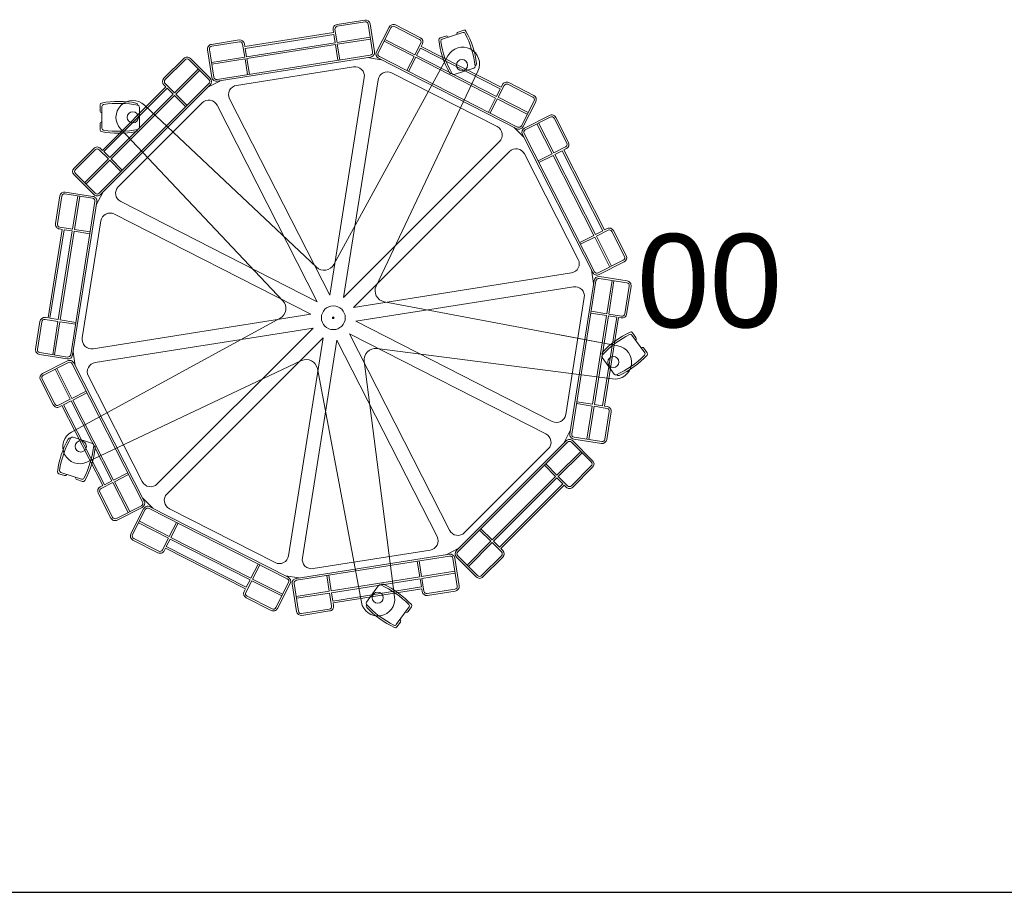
# Model space of a CAD drawing. Header units: millimetres. Extents: x -692150 to 2662533, y -92609 to 65084.
# Tile 24 of 256: x -65478 to -64425, y -52560 to -51626. Entities that reach past the tile are written whole.
import ezdxf

# ---------------------------------------------------------------- set-up
doc = ezdxf.new("R2010")
doc.units = ezdxf.units.MM
doc.layers.add('09_АР_Мебель', color=7, linetype='Continuous', lineweight=9, true_color=0x000000)
doc.layers.add('11_АР_Номер мебели', color=1, linetype='Continuous', lineweight=13, plot=False)
doc.styles.add('HVAC_AEP', font='arial.ttf')
doc.styles.get("Standard").update_dxf_attribs({"font": 'arial.ttf'})

# ---------------------------------------------------------------- blocks, each defined once
blk = doc.blocks.new('*T217')
at = {"color": 0, "linetype": 'ByBlock', "lineweight": -2, "transparency": 16777216}
for p, q in [((0, 0), (6500, 0)), ((0, 0), (0, -14269.66666666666)), ((6500, 0), (6500, -14269.66666666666)), ((0, -469.6666666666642), (6500, -469.6666666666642)), ((2500, -469.6666666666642), (2500, -14269.66666666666)), ((0, -1735.196452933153), (6500, -1735.196452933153)), ((0, -2985.196452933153), (6500, -2985.196452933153)), ((0, -4235.196452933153), (6500, -4235.196452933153)), ((0, -5485.196452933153), (6500, -5485.196452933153)), ((0, -6735.196452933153), (6500, -6735.196452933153)), ((0, -7985.196452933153), (6500, -7985.196452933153)), ((0, -9235.196452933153), (6500, -9235.196452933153)), ((0, -10335.19645293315), (6500, -10335.19645293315)), ((0, -11435.19645293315), (6500, -11435.19645293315)), ((0, -12535.19645293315), (6500, -12535.19645293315)), ((0, -14269.66666666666), (6500, -14269.66666666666))]:
    blk.add_line(p, q, dxfattribs=at)
at = {"color": 0, "lineweight": 15, "transparency": 16777216, "style": 'HVAC_AEP'}
for s, insert, char_height, width, attachment_point in [('Клиентский зал', (3250, -234.8333333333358), 300, 6497, 5), ('Стол для заполнения^Jдокументов/МГН', (2550, -1102.431559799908), 250, 3900, 4), ('Стеллаж пристенный^J2250 х 665 х 500', (2550, -2360.196452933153), 250, 3900, 4), ('Стеллаж пристенный^J2250 х 1000 х 500', (2550, -3610.196452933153), 250, 3900, 4), ('Стеллаж островной^J1550 х 1000 х 1000', (2550, -4860.196452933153), 250, 3900, 4), ('Стеллаж пристенный^Jугловой^J2250 х 1000 х 500', (2550, -6110.196452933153), 250, 3900, 4), ('Стул для мест^Jожидания (голубой)', (2550, -7360.196452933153), 250, 3900, 4), ('Рекламно^Jинформационный^Jстенд А3', (2550, -8610.196452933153), 250, 3900, 4), ('Информационный^Jстенд А4', (2550, -9785.196452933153), 250, 3900, 4), ('Стойка поворотная^Jдля ГЖП', (2550, -10885.19645293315), 250, 3900, 4), ('Стойка поворотная^Jдля открыток', (2550, -11985.19645293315), 250, 3900, 4), ('Банкомат', (2550, -13402.4315597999), 250, 3900, 4)]:
    blk.add_mtext(s, dxfattribs=dict(at, insert=insert, char_height=char_height, width=width, attachment_point=attachment_point))
blk = doc.blocks.new('Стойка поворотная для ГЖП')
at = {"layer": '09_АР_Мебель', "lineweight": 0}
for p, q in [((33.59029990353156, 318.4928104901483), (3.959649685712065, 313.7997765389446)), ((33.90316883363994, 316.5174338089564), (4.272518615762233, 311.8243998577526)), ((-0.1966196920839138, 308.0791625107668), (0.2726837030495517, 305.116097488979)), ((1.77875698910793, 308.3920314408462), (3.968839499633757, 294.5643946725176)), ((37.33553725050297, 314.0236721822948), (42.0285712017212, 284.393021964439)), ((39.31091393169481, 314.3365411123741), (44.00394788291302, 284.7058908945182)), ((59.7484323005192, 311.099556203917), (46.12871730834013, 284.3693604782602)), ((61.53044534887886, 310.1915752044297), (47.91073035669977, 283.4613794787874)), ((65.56543642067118, 311.5026232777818), (92.29563214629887, 297.8829082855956)), ((66.47341742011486, 313.2846363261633), (93.20361314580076, 299.6649213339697)), ((139.5372259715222, 307.6761067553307), (133.498126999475, 305.7138845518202)), ((-130.3659646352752, 292.5246892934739), (-100.7353144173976, 297.2177232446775)), ((-130.0530957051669, 290.549312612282), (-100.4224454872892, 295.2423465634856)), ((-94.54539699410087, 290.0983888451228), (0.2726837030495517, 305.116097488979)), ((-94.23252806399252, 288.123012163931), (0.5855526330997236, 303.1407208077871)), ((0.5855526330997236, 303.1407208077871), (1.99346281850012, 294.2515257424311)), ((3.968839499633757, 294.5643946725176), (39.525619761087, 300.1960354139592)), ((4.281708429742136, 292.5890179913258), (39.83848869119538, 298.2206587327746)), ((54.26659735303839, 295.9354708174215), (86.34283222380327, 279.5918128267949)), ((55.17457835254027, 297.7174838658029), (87.25081322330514, 281.3738258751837)), ((114.1442367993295, 299.425424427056), (120.1833357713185, 301.3876466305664)), ((116.358687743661, 298.0420187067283), (138.5588430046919, 305.25528641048)), ((-134.5222340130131, 286.804075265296), (-129.8292000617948, 257.1734250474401)), ((-132.5468573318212, 287.1169441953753), (-127.853823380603, 257.4862939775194)), ((-96.9900770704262, 292.748584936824), (-94.79999455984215, 278.9209481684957)), ((-95.01470038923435, 293.0614538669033), (-94.54539699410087, 290.0983888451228)), ((-94.23252806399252, 288.123012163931), (-92.82461787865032, 279.2338170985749)), ((-92.82461787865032, 279.2338170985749), (1.99346281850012, 294.2515257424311)), ((-92.51174894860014, 277.2584404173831), (2.306331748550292, 292.2761490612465)), ((2.306331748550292, 292.2761490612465), (4.965717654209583, 275.485447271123)), ((4.281708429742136, 292.5890179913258), (6.941094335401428, 275.7983162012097)), ((93.60668021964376, 293.8479172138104), (87.25081322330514, 281.3738258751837)), ((93.118740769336, 288.4849035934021), (89.03282627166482, 280.4658448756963)), ((93.118740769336, 288.4849035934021), (178.6553670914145, 244.9018156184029)), ((95.38869326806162, 292.9399362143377), (94.02672176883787, 290.2669166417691)), ((94.02672176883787, 290.2669166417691), (179.5633480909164, 246.6838286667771)), ((-160.0302534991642, 277.4099791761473), (-181.2434569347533, 256.1967757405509)), ((-158.61603993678, 275.9957656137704), (-179.8292433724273, 254.782562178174)), ((-154.3733992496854, 275.9957656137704), (-133.1601958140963, 254.7825621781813)), ((-152.9591856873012, 277.4099791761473), (-131.7459822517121, 256.1967757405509)), ((-130.3567748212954, 273.2893074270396), (-94.79999455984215, 278.9209481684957)), ((-130.043905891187, 271.3139307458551), (-94.487125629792, 276.9455714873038)), ((-124.4214549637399, 254.9925323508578), (39.5348095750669, 280.9606535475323)), ((-124.1085860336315, 253.017155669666), (39.84767850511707, 278.9852768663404)), ((-94.487125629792, 276.9455714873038), (-91.82773972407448, 260.1548696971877)), ((-92.51174894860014, 277.2584404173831), (-89.85236304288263, 260.4677386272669)), ((122.5963599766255, 280.2405099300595), (0.5379018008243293, 57.0014980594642)), ((36.50970327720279, 278.4565935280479), (51.32502838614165, 276.1100765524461)), ((48.31379743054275, 277.6443753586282), (196.2208804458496, 202.2819524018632)), ((49.22177843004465, 279.4263884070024), (197.1288614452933, 204.0639654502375)), ((86.34283222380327, 279.5918128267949), (78.62499372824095, 264.4447019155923)), ((88.12484527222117, 278.6838318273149), (80.40700677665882, 263.5367209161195)), ((88.12484527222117, 278.6838318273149), (173.6614715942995, 235.1007438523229)), ((89.03282627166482, 280.4658448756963), (174.5694525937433, 236.8827569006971)), ((-169.9297484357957, 240.6404265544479), (-144.4739043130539, 266.0962706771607)), ((-168.5155348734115, 239.2262129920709), (-143.0596907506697, 264.6820571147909)), ((-103.5960931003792, 248.6725269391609), (21.68170254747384, 268.5145804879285)), ((45.79900833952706, 33.9398124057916), (154.6590011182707, 263.9037782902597)), ((150.2009423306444, 266.9795448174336), (129.43794796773, 260.2332389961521)), ((151.5259187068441, 269.5129801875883), (151.8979057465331, 269.6338461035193)), ((-134.135708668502, 246.7359815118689), (-120.7706108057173, 253.5458390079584)), ((-3.796744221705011, 23.97169958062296), (33.12293060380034, 257.0733524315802)), ((11.01858088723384, 21.62518260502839), (47.93825571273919, 254.7268354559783)), ((62.35504411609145, 262.072556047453), (175.3697762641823, 204.48867385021)), ((126.8769036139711, 261.5040296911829), (126.5049165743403, 261.3831637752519)), ((-250.5399214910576, 133.1601958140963), (-133.1601958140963, 250.5399214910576)), ((-249.1257079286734, 131.7459822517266), (-131.7459822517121, 249.1257079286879)), ((-247.004387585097, 179.1221365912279), (-179.1221365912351, 247.0043875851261)), ((-245.590174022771, 177.7079230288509), (-177.7079230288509, 245.5901740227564)), ((-181.2434569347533, 249.1257079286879), (-179.1221365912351, 247.0043875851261)), ((-179.8292433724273, 250.5399214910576), (-169.9297484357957, 240.6404265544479)), ((-177.7079230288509, 245.5901740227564), (-171.34396199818, 239.2262129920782)), ((178.6553670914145, 244.9018156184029), (174.5694525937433, 236.8827569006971)), ((182.7073326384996, 248.4488672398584), (176.3514656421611, 235.9747759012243)), ((180.9253195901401, 249.3568482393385), (179.5633480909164, 246.6838286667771)), ((213.4725194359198, 236.1402003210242), (186.7423237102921, 249.7599153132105)), ((214.3805004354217, 237.9222133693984), (187.6503047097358, 251.5419283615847)), ((-239.2262129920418, 171.3439619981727), (-171.34396199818, 239.2262129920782)), ((-237.8119994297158, 169.9297484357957), (-169.9297484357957, 237.8119994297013)), ((-169.9297484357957, 237.8119994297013), (-157.9089331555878, 225.7911841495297)), ((-168.5155348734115, 239.2262129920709), (-156.4947195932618, 227.2053977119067)), ((-3.796744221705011, 23.97169958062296), (-110.9418136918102, 234.2557385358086)), ((173.6614715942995, 235.1007438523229), (165.9436330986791, 219.9536329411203)), ((175.4434846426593, 234.1927628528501), (167.725646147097, 219.0456519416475)), ((175.4434846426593, 234.1927628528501), (207.5197195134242, 217.8491048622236)), ((176.3514656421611, 235.9747759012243), (208.4277005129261, 219.6311179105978)), ((214.7835675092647, 232.1052092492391), (201.1638525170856, 205.3750135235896)), ((-249.4979920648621, 227.7849337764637), (-249.4979920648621, 221.4350493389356)), ((-247.4979920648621, 202.7637370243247), (-247.4979920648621, 226.1063616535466)), ((-229.9770438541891, 140.2880446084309), (-140.2880446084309, 229.9770438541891)), ((-209.497992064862, 227.3938034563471), (-209.497992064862, 227.7849337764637)), ((-207.497992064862, 225.3508014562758), (-207.497992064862, 203.5192972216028)), ((-18.12600805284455, 54.04542514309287), (-202.1505846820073, 227.5324357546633)), ((-17.16184208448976, 17.16184208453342), (-124.3069115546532, 227.4458810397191)), ((216.5655805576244, 231.1972282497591), (202.9458655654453, 204.4670325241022)), ((231.1972282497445, 216.5655805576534), (204.4670325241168, 202.9458655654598)), ((232.1052092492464, 214.783567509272), (205.3750135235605, 201.1638525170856)), ((236.1402003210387, 213.4725194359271), (249.7599153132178, 186.7423237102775)), ((237.9222133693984, 214.3805004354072), (251.5419283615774, 187.6503047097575)), ((-249.4979920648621, 201.0851649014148), (-249.4979920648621, 207.4350493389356)), ((-227.5910336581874, 202.0830348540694), (-54.04542557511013, 18.12600762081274)), ((-209.497992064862, 201.4762952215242), (-209.497992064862, 201.0851649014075)), ((193.2096494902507, 203.8162512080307), (203.8162512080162, 193.2096494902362)), ((217.8491048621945, 207.5197195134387), (234.192762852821, 175.4434846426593)), ((219.6311179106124, 208.4277005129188), (235.9747759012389, 176.3514656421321)), ((202.281952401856, 196.2208804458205), (277.64437535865, 48.3137974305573)), ((204.0639654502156, 197.1288614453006), (279.4263884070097, 49.22177843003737)), ((-277.4099791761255, 160.0302534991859), (-256.1967757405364, 181.2434569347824)), ((-275.9957656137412, 158.6160399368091), (-254.7825621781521, 179.8292433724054)), ((-250.5399214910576, 179.8292433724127), (-240.6404265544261, 169.9297484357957)), ((-249.1257079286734, 181.2434569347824), (-247.004387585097, 179.1221365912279)), ((11.01858088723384, 21.62518260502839), (177.9009390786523, 188.5075407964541)), ((248.4488672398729, 182.7073326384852), (235.9747759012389, 176.3514656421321)), ((249.3568482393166, 180.925319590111), (246.6838286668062, 179.5633480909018)), ((246.6838286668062, 179.5633480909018), (290.2669166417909, 94.02672176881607)), ((-266.0962706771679, 144.473904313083), (-240.6404265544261, 169.9297484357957)), ((-245.590174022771, 177.7079230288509), (-239.2262129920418, 171.3439619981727)), ((-237.8119994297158, 169.9297484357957), (-225.7911841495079, 157.9089331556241)), ((21.62518260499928, 11.01858088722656), (188.5075407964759, 177.9009390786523)), ((204.4886738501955, 175.3697762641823), (262.0725560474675, 62.35504411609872)), ((234.192762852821, 175.4434846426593), (219.0456519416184, 167.7256461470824)), ((235.1007438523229, 173.6614715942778), (219.9536329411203, 165.9436330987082)), ((235.1007438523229, 173.6614715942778), (278.6838318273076, 88.1248452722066)), ((244.9018156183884, 178.6553670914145), (236.8827569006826, 174.5694525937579)), ((236.8827569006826, 174.5694525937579), (280.4658448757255, 89.03282627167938)), ((244.9018156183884, 178.6553670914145), (288.484903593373, 93.118740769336)), ((-264.6820571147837, 143.0596907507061), (-239.2262129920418, 168.515534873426)), ((-239.2262129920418, 168.515534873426), (-227.2053977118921, 156.4947195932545)), ((-277.4099791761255, 152.9591856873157), (-256.1967757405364, 131.7459822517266)), ((-275.9957656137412, 154.3733992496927), (-254.7825621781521, 133.1601958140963)), ((-292.5246892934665, 130.3659646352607), (-297.2177232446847, 100.7353144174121)), ((-290.5493126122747, 130.0530957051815), (-295.2423465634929, 100.4224454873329)), ((-287.1169441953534, 132.5468573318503), (-257.4862939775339, 127.8538233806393)), ((-286.8040752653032, 134.5222340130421), (-257.1734250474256, 129.8292000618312)), ((-273.2893074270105, 130.3567748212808), (-278.9209481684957, 94.79999455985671)), ((-271.3139307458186, 130.0439058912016), (-276.9455714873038, 94.48712562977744)), ((-246.7359815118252, 134.1357086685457), (-253.5458390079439, 120.7706108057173)), ((-254.9925323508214, 124.4214549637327), (-280.9606535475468, -39.53480957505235)), ((-253.0171556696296, 124.1085860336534), (-278.985276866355, -39.84767850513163)), ((-17.16184208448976, 17.16184208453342), (-227.4458810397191, 124.3069115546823)), ((-23.9716995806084, 3.796744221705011), (-234.2557385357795, 110.9418136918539)), ((-293.0614538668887, 95.01470038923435), (-290.098388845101, 94.54539699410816)), ((-292.7485849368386, 96.99007707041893), (-278.9209481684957, 94.79999455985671)), ((-248.6725269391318, 103.5960931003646), (-268.5145804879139, -21.68170254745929)), ((292.9399362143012, 95.38869326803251), (290.2669166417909, 94.02672176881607)), ((-290.098388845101, 94.54539699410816), (-305.1160974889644, -0.2726837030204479)), ((-288.1230121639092, 94.23252806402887), (-303.1407208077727, -0.5855526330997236)), ((-279.2338170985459, 92.82461787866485), (-294.2515257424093, -1.99346281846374)), ((-277.258440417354, 92.51174894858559), (-292.2761490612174, -2.30633174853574)), ((-288.1230121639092, 94.23252806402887), (-279.2338170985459, 92.82461787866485)), ((-277.258440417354, 92.51174894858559), (-260.4677386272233, 89.85236304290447)), ((-276.9455714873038, 94.48712562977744), (-260.1548696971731, 91.82773972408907)), ((278.6838318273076, 88.1248452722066), (263.536720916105, 80.40700677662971)), ((279.5918128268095, 86.3428322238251), (264.4447019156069, 78.6249937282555)), ((279.5918128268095, 86.3428322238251), (295.935470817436, 54.26659735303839)), ((288.484903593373, 93.118740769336), (280.4658448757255, 89.03282627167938)), ((293.8479172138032, 93.6066802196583), (281.3738258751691, 87.25081322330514)), ((281.3738258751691, 87.25081322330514), (297.7174838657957, 55.17457835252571)), ((311.5026232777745, 65.5654364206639), (297.8829082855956, 92.29563214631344)), ((313.2846363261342, 66.47341742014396), (299.6649213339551, 93.20361314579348)), ((310.1915752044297, 61.53044534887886), (283.461379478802, 47.91073035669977)), ((311.0995562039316, 59.74843230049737), (284.3693604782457, 46.12871730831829)), ((21.62518260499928, 11.01858088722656), (254.7268354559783, 47.93825571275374)), ((278.4565935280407, 36.50970327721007), (276.1100765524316, 51.32502838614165)), ((314.3365411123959, 39.31091393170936), (284.7058908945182, 44.00394788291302)), ((23.9716995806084, -3.796744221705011), (257.0733524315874, 33.12293060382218)), ((253.0171556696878, -124.1085860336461), (278.985276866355, 39.84767850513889)), ((254.9925323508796, -124.4214549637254), (280.9606535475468, 39.53480957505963)), ((314.0236721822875, 37.33553725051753), (284.3930219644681, 42.0285712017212)), ((292.5890179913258, 4.281708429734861), (298.2206587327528, 39.83848869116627)), ((294.5643946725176, 3.968839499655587), (300.1960354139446, 39.52561976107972)), ((316.5174338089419, 33.90316883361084), (311.8243998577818, 4.272518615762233)), ((318.4928104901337, 33.59029990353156), (313.7997765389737, 3.959649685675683)), ((248.67252693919, -103.5960931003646), (268.5145804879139, 21.68170254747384)), ((304.4089208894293, -29.99698745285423), (54.37786607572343, 17.10285608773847)), ((-308.0791625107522, 0.1966196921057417), (-305.1160974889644, -0.2726837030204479)), ((-23.9716995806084, 3.796744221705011), (-257.0733524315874, -33.12293060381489)), ((292.2761490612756, 2.306331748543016), (275.4854472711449, 4.965717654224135)), ((292.5890179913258, 4.281708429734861), (275.7983162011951, 6.941094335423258)), ((277.2584404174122, -92.51174894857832), (292.2761490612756, 2.306331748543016)), ((279.233817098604, -92.82461787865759), (294.2515257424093, 1.993462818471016)), ((288.1230121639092, -94.2325280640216), (303.1407208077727, 0.5855526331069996)), ((290.098388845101, -94.54539699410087), (305.1160974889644, 0.2726837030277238)), ((303.1407208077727, 0.5855526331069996), (294.2515257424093, 1.993462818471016)), ((308.3920314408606, 1.778756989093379), (294.5643946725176, 3.968839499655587)), ((308.0791625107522, -0.1966196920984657), (305.1160974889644, 0.2726837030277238)), ((-318.4928104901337, -33.59029990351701), (-313.7997765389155, -3.959649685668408)), ((-316.5174338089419, -33.90316883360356), (-311.8243998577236, -4.272518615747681)), ((-308.3920314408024, -1.778756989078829), (-294.5643946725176, -3.968839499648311)), ((-303.1407208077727, -0.5855526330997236), (-294.2515257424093, -1.99346281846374)), ((-294.5643946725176, -3.968839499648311), (-300.1960354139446, -39.52561976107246)), ((-292.5890179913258, -4.281708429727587), (-298.2206587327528, -39.838488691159)), ((-292.5890179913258, -4.281708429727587), (-275.7983162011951, -6.941094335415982)), ((-292.2761490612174, -2.30633174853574), (-275.4854472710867, -4.965717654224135)), ((-57.00482527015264, -0.5397198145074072), (-280.0324855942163, -122.3906266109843)), ((23.9716995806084, -3.796744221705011), (234.2557385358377, -110.9418136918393)), ((-21.62518260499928, -11.01858088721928), (-254.7268354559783, -47.93825571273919)), ((-21.62518260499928, -11.01858088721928), (-188.5075407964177, -177.9009390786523)), ((17.16184208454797, -17.16184208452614), (227.4458810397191, -124.3069115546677)), ((17.16184208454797, -17.16184208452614), (124.3069115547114, -227.4458810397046)), ((242.2671445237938, -18.29096978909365), (304.4089208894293, -29.99698745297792)), ((319.4116159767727, -18.5636393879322), (333.1320664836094, -37.44821940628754)), ((320.0430100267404, -16.03007550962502), (323.775378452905, -21.16723993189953)), ((-11.01858088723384, -21.62518260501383), (-177.9009390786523, -188.5075407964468)), ((-11.01858088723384, -21.62518260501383), (-47.93825571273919, -254.7268354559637)), ((3.796744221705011, -23.97169958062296), (-33.12293060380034, -257.0733524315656)), ((3.796744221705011, -23.97169958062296), (110.9418136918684, -234.2557385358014)), ((-314.3365411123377, -39.31091393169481), (-284.7058908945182, -44.00394788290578)), ((-314.0236721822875, -37.33553725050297), (-284.3930219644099, -42.02857120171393)), ((-278.4565935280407, -36.50970327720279), (-276.1100765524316, -51.32502838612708)), ((46.4313507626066, -33.06946700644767), (298.7796668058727, -65.53869894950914)), ((287.9122308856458, -39.85791667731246), (287.6823302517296, -39.54148560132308)), ((335.7367404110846, -37.63064227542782), (332.0043719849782, -32.49347785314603)), ((-311.0995562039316, -59.74843230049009), (-284.3693604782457, -46.12871730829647)), ((-310.1915752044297, -61.53044534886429), (-283.4613794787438, -47.91073035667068)), ((-279.4263884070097, -49.22177843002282), (-204.0639654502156, -197.1288614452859)), ((-277.6443753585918, -48.31379743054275), (-202.281952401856, -196.2208804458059)), ((-263.7069552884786, -154.458935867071), (-33.93571109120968, -45.7970690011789)), ((65.53869851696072, -298.7796672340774), (33.0694665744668, -46.4313511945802)), ((300.3272795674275, -60.34836845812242), (287.4950433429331, -42.68631051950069)), ((-297.7174838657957, -55.17457835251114), (-281.3738258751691, -87.25081322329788)), ((-295.935470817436, -54.2665973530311), (-279.5918128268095, -86.34283222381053)), ((-262.0725560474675, -62.35504411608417), (-204.4886738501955, -175.3697762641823)), ((-17.10285635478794, -54.37786738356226), (29.99698702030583, -304.4089213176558)), ((303.1461600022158, -60.82562129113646), (303.376060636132, -61.14205236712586)), ((-313.2846363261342, -66.4734174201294), (-299.6649213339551, -93.20361314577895)), ((-311.5026232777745, -65.56543642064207), (-297.8829082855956, -92.29563214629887)), ((-279.5918128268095, -86.34283222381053), (-264.4447019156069, -78.62499372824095)), ((-278.6838318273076, -88.12484527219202), (-263.536720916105, -80.40700677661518)), ((-293.8479172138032, -93.60668021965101), (-281.3738258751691, -87.25081322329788)), ((-292.9399362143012, -95.38869326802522), (-290.2669166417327, -94.02672176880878)), ((-290.2669166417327, -94.02672176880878), (-246.683828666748, -179.56334809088)), ((-288.484903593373, -93.11874076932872), (-280.4658448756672, -89.03282627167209)), ((-288.484903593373, -93.11874076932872), (-244.9018156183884, -178.6553670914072)), ((-280.4658448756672, -89.03282627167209), (-236.8827569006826, -174.5694525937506)), ((-278.6838318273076, -88.12484527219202), (-235.1007438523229, -173.6614715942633)), ((276.9455714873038, -94.48712562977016), (260.1548696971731, -91.82773972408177)), ((277.2584404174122, -92.51174894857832), (260.4677386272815, -89.85236304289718)), ((271.3139307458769, -130.0439058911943), (276.9455714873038, -94.48712562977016)), ((273.2893074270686, -130.3567748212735), (278.9209481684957, -94.79999455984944)), ((292.7485849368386, -96.99007707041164), (278.9209481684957, -94.79999455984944)), ((288.1230121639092, -94.2325280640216), (279.233817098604, -92.82461787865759)), ((293.0614538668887, -95.0147003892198), (290.098388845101, -94.54539699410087)), ((290.5493126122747, -130.0530957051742), (295.2423465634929, -100.4224454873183)), ((292.5246892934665, -130.3659646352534), (297.2177232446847, -100.7353144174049)), ((246.7359815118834, -134.1357086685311), (253.5458390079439, -120.77061080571)), ((-281.0027983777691, -128.9758808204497), (-281.3747854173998, -128.8550149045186)), ((-278.4417540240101, -127.7050901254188), (-257.6787596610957, -134.4513959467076)), ((131.7459822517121, -249.1257079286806), (249.1257079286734, -131.7459822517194)), ((133.1601958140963, -250.5399214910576), (250.5399214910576, -133.1601958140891)), ((275.9957656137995, -154.3733992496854), (254.7825621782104, -133.1601958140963)), ((277.4099791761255, -152.9591856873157), (256.1967757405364, -131.7459822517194)), ((286.8040752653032, -134.5222340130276), (257.1734250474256, -129.8292000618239)), ((287.1169441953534, -132.5468573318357), (257.4862939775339, -127.8538233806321)), ((-256.3537832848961, -136.9848313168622), (-255.9817962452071, -137.1056972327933)), ((140.2880446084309, -229.9770438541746), (229.9770438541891, -140.2880446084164)), ((239.2262129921, -168.5155348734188), (264.6820571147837, -143.0596907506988)), ((240.6404265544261, -169.9297484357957), (266.0962706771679, -144.4739043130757)), ((237.8119994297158, -169.9297484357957), (225.7911841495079, -157.9089331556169)), ((239.2262129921, -168.5155348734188), (227.2053977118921, -156.4947195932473)), ((-293.7354651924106, -166.8972755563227), (-287.6963662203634, -168.8594977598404)), ((-269.3208589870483, -172.7271375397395), (-291.5210142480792, -165.5138698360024)), ((-235.1007438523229, -173.6614715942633), (-219.9536329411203, -165.9436330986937)), ((-234.192762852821, -175.4434846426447), (-219.0456519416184, -167.7256461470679)), ((275.9957656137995, -158.6160399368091), (254.7825621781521, -179.8292433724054)), ((277.4099791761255, -160.0302534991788), (256.1967757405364, -181.2434569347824)), ((-268.3424760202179, -175.1479578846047), (-274.3815749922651, -173.1857356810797)), ((-248.4488672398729, -182.7073326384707), (-235.9747759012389, -176.3514656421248)), ((-244.9018156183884, -178.6553670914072), (-236.8827569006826, -174.5694525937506)), ((-235.9747759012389, -176.3514656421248), (-219.6311179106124, -208.4277005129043)), ((-234.192762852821, -175.4434846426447), (-217.8491048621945, -207.5197195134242)), ((169.9297484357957, -237.811999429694), (237.8119994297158, -169.9297484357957)), ((171.34396199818, -239.2262129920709), (239.2262129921, -171.3439619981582)), ((177.7079230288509, -245.5901740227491), (245.590174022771, -177.7079230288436)), ((245.590174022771, -177.7079230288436), (239.2262129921, -171.3439619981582)), ((250.5399214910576, -179.8292433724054), (240.6404265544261, -169.9297484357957)), ((-237.9222133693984, -214.3805004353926), (-251.5419283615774, -187.6503047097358)), ((-236.1402003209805, -213.4725194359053), (-249.7599153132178, -186.7423237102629)), ((-249.3568482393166, -180.9253195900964), (-246.683828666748, -179.56334809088)), ((179.1221365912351, -247.0043875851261), (247.0043875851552, -179.1221365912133)), ((249.1257079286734, -181.2434569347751), (247.0043875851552, -179.1221365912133)), ((-203.8162512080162, -193.2096494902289), (-193.2096494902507, -203.8162512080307)), ((-232.1052092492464, -214.7835675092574), (-205.3750135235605, -201.163852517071)), ((-231.1972282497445, -216.5655805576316), (-204.4670325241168, -202.9458655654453)), ((-216.5655805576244, -231.1972282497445), (-202.9458655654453, -204.467032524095)), ((-214.7835675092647, -232.1052092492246), (-201.1638525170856, -205.3750135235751)), ((-197.1288614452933, -204.0639654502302), (-49.22177843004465, -279.4263884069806)), ((-196.2208804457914, -202.2819524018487), (-48.31379743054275, -277.6443753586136)), ((-175.3697762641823, -204.4886738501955), (-62.35504411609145, -262.0725560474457)), ((-208.4277005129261, -219.6311179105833), (-176.351465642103, -235.9747759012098)), ((-207.5197195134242, -217.849104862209), (-175.4434846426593, -234.1927628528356)), ((-175.4434846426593, -234.1927628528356), (-167.725646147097, -219.045651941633)), ((-173.6614715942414, -235.1007438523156), (-165.9436330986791, -219.9536329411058)), ((168.5155348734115, -239.2262129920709), (156.4947195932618, -227.2053977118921)), ((169.9297484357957, -237.811999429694), (157.9089331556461, -225.7911841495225)), ((-214.3805004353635, -237.9222133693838), (-187.6503047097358, -251.5419283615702)), ((-213.4725194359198, -236.1402003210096), (-186.7423237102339, -249.759915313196)), ((-182.7073326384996, -248.4488672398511), (-176.351465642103, -235.9747759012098)), ((-178.6553670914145, -244.9018156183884), (-174.5694525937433, -236.8827569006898)), ((-174.5694525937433, -236.8827569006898), (-89.03282627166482, -280.4658448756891)), ((-173.6614715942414, -235.1007438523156), (-88.12484527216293, -278.6838318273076)), ((143.0596907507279, -264.6820571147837), (168.5155348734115, -239.2262129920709)), ((144.4739043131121, -266.0962706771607), (169.9297484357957, -240.6404265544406)), ((179.8292433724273, -250.5399214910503), (169.9297484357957, -240.6404265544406)), ((177.7079230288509, -245.5901740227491), (171.34396199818, -239.2262129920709)), ((-180.9253195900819, -249.3568482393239), (-179.5633480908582, -246.6838286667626)), ((-179.5633480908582, -246.6838286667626), (-94.02672176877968, -290.2669166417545)), ((-178.6553670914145, -244.9018156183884), (-93.118740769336, -288.4849035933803)), ((103.5960931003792, -248.6725269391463), (-21.68170254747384, -268.5145804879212)), ((134.1357086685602, -246.7359815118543), (120.7706108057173, -253.5458390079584)), ((181.2434569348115, -249.1257079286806), (179.1221365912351, -247.0043875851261)), ((124.1085860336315, -253.0171556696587), (-39.84767850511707, -278.9852768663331)), ((124.4214549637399, -254.9925323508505), (-39.5348095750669, -280.960653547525)), ((92.51174894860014, -277.2584404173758), (89.85236304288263, -260.4677386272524)), ((94.487125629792, -276.9455714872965), (91.82773972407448, -260.1548696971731)), ((132.5468573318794, -287.116944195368), (127.8538233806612, -257.4862939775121)), ((134.5222340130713, -286.8040752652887), (129.829200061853, -257.1734250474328)), ((152.9591856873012, -277.40997917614), (131.7459822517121, -256.1967757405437)), ((154.3733992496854, -275.9957656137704), (133.1601958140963, -254.782562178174)), ((158.6160399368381, -275.9957656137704), (179.8292433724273, -254.782562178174)), ((160.0302534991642, -277.40997917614), (181.2434569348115, -256.1967757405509)), ((-88.12484527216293, -278.6838318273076), (-80.4070067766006, -263.536720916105)), ((-86.34283222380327, -279.5918128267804), (-78.62499372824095, -264.444701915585)), ((130.043905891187, -271.3139307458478), (94.487125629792, -276.9455714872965)), ((130.3567748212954, -273.2893074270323), (94.79999455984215, -278.9209481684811)), ((-93.60668021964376, -293.8479172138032), (-87.25081322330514, -281.3738258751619)), ((-93.118740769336, -288.4849035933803), (-89.03282627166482, -280.4658448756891)), ((-87.25081322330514, -281.3738258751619), (-55.17457835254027, -297.7174838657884)), ((-86.34283222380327, -279.5918128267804), (-54.26659735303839, -295.9354708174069)), ((-61.53044534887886, -310.1915752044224), (-47.91073035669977, -283.4613794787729)), ((-59.748432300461, -311.0995562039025), (-46.12871730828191, -284.3693604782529)), ((-36.50970327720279, -278.4565935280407), (-51.32502838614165, -276.1100765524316)), ((-37.33553725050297, -314.0236721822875), (-42.0285712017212, -284.3930219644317)), ((-4.281708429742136, -292.5890179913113), (-6.941094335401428, -275.7983162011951)), ((-2.306331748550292, -292.276149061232), (-4.965717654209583, -275.4854472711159)), ((92.51174894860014, -277.2584404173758), (-2.306331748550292, -292.276149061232)), ((92.82461787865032, -279.2338170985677), (-1.993462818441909, -294.2515257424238)), ((94.23252806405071, -288.1230121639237), (92.82461787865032, -279.2338170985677)), ((96.9900770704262, -292.7485849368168), (94.79999455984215, -278.9209481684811)), ((-95.38869326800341, -292.9399362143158), (-94.02672176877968, -290.2669166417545)), ((-39.31091393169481, -314.3365411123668), (-44.00394788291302, -284.7058908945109)), ((-4.281708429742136, -292.5890179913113), (-39.83848869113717, -298.2206587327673)), ((-3.968839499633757, -294.5643946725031), (-39.525619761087, -300.1960354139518)), ((-1.778756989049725, -308.3920314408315), (-3.968839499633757, -294.5643946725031)), ((-0.5855526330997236, -303.1407208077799), (-1.993462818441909, -294.2515257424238)), ((94.23252806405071, -288.1230121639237), (-0.5855526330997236, -303.1407208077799)), ((94.54539699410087, -290.0983888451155), (-0.272683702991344, -305.1160974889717)), ((35.41152419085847, -304.2768876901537), (48.24376041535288, -286.6148297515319)), ((51.06264085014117, -286.1375769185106), (51.29254148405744, -285.8211458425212)), ((95.01470038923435, -293.0614538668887), (94.54539699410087, -290.0983888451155)), ((130.0530957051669, -290.5493126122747), (100.4224454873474, -295.2423465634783)), ((130.3659646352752, -292.5246892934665), (100.7353144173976, -297.2177232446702)), ((-66.47341742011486, -313.2846363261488), (-93.20361314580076, -299.6649213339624)), ((-65.56543642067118, -311.5026232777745), (-92.29563214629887, -297.882908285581)), ((0.1966196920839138, -308.0791625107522), (-0.272683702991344, -305.1160974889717)), ((-33.90316883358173, -316.5174338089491), (-4.272518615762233, -311.8243998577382)), ((-33.59029990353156, -318.492810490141), (-3.959649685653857, -313.7997765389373)), ((35.82871173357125, -307.1052815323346), (35.59881109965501, -307.421712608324)), ((81.04854733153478, -309.5149788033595), (67.32809682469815, -328.3995588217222)), ((83.65322125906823, -309.3325559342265), (79.92085283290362, -314.4697203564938)), ((67.95949087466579, -330.9331227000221), (71.6918593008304, -325.7959582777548))]:
    blk.add_line(p, q, dxfattribs=at)
for centre, radius in [((137.6563261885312, 270.2637875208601), 6), ((-214.4979920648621, 214.4350493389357), 6), ((0, 0), 12.75976212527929), ((0, 0), 12.75976212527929), ((0, 0), 1), ((299.5742804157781, -47.40284272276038), 6), ((-270.2233758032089, -137.7356386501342), 6), ((47.49076126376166, -299.5603554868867), 6)]:
    blk.add_circle(centre, radius, dxfattribs=at)
for centre, radius, start, end in [((34.3724722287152, 313.5543687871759), 4.999999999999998, 8.999999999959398, 98.99999999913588), ((34.3724722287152, 313.5543687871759), 2.999999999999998, 8.999999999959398, 98.99999999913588), ((4.741822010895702, 308.861334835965), 4.999999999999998, 98.99999999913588, 188.9999999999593), ((4.741822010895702, 308.861334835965), 2.999999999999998, 98.99999999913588, 188.9999999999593), ((64.20346492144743, 308.8296037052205), 4.999999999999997, 62.99999999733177, 153.0000000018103), ((64.20346492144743, 308.8296037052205), 2.999999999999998, 62.99999999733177, 153.0000000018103), ((134.1161609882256, 303.8117715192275), 2, 108.0000000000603, 197.9999999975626), ((140.1552599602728, 305.7739937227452), 2, 28.47568169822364, 108.0000000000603), ((53.13232390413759, 258.5722077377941), 101, 7.524318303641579, 28.47568169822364), ((-99.953142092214, 292.2792815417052), 4.999999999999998, 8.999999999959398, 98.99999999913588), ((-99.953142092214, 292.2792815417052), 2.999999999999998, 8.999999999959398, 98.99999999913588), ((90.93366064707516, 295.2098887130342), 2.999999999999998, 333.0000000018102, 62.99999999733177), ((90.93366064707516, 295.2098887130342), 4.999999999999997, 333.0000000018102, 62.99999999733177), ((114.76227078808, 297.5233113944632), 2, 108.0000000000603, 187.5243183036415), ((212.909818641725, 310.4870627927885), 101, 187.5243183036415, 208.4756816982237), ((116.9767217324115, 296.1399056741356), 2, 108.0000000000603, 188.5057599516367), ((212.909818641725, 310.4870627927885), 99, 188.5057599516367, 209.8989098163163), ((120.801369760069, 299.4855335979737), 2, 17.99999999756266, 108.0000000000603), ((139.1768769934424, 303.3531733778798), 2, 27.49424004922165, 108.0000000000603), ((53.13232390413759, 258.5722077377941), 99, 6.101090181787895, 27.49424004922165), ((-129.5837923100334, 287.5862475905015), 4.999999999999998, 98.99999999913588, 188.9999999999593), ((-129.5837923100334, 287.5862475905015), 2.999999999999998, 98.99999999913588, 188.9999999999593), ((39.06550617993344, 283.9237185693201), 4.999999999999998, 278.9999999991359, 8.999999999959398), ((138.3897962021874, 271.6052697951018), 18, 334.6681326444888, 151.3318673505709), ((-156.4947195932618, 273.8744452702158), 4.999999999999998, 44.99999999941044, 135.0000000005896), ((-156.4947195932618, 273.8744452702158), 2.999999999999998, 44.99999999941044, 135.0000000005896), ((39.06550617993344, 283.9237185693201), 2.999999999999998, 278.9999999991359, 8.999999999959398), ((50.58374992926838, 282.0994079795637), 4.999999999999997, 153.0000000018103, 242.9999999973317), ((50.58374992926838, 282.0994079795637), 2.999999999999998, 153.0000000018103, 242.9999999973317), ((23.24604719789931, 258.6376970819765), 10, 351.0000000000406, 98.99999999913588), ((149.5829083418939, 268.8816578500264), 2, 288.0000000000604, 6.101090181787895), ((151.2798717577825, 271.5359591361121), 2, 288.0000000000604, 7.524318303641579), ((-177.7079230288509, 252.6612418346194), 4.999999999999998, 135.0000000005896, 224.9999999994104), ((-177.7079230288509, 252.6612418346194), 2.999999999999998, 135.0000000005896, 224.9999999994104), ((-135.2815161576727, 252.6612418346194), 2.999999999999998, 315.0000000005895, 44.99999999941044), ((-135.2815161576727, 252.6612418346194), 4.999999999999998, 315.0000000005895, 44.99999999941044), ((-124.8907583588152, 257.9555973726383), 4.999999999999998, 188.9999999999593, 278.9999999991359), ((-124.8907583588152, 257.9555973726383), 2.999999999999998, 188.9999999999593, 278.9999999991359), ((57.81513911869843, 253.1624908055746), 10, 62.99999999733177, 171.0000000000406), ((125.8868825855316, 263.2852768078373), 2, 208.4756816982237, 288.0000000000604), ((128.8199139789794, 262.1353520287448), 2, 209.8989098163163, 288.0000000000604), ((-102.0317484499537, 238.7956435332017), 10, 98.99999999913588, 206.9999999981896), ((185.3803522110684, 247.0868957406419), 4.999999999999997, 62.99999999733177, 153.0000000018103), ((185.3803522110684, 247.0868957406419), 2.999999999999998, 62.99999999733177, 153.0000000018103), ((-214.4979920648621, 214.4350493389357), 18, 46.68829020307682, 223.3318673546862), ((-133.2169767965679, 222.9059760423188), 10, 26.99999999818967, 135.0000000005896), ((212.1105479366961, 233.4671807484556), 2.999999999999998, 333.0000000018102, 62.99999999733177), ((212.1105479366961, 233.4671807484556), 4.999999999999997, 333.0000000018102, 62.99999999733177), ((-247.4979920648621, 227.7849337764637), 2, 100.4756816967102, 180), ((-247.4979920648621, 221.4350493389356), 2, 179.9999999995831, 270), ((-229.497992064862, 130.4350493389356), 101, 79.52431830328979, 100.4756816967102), ((-245.4979920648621, 226.1063616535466), 2, 99.494240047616, 179.9999999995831), ((-229.497992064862, 130.4350493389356), 99, 78.10109018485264, 99.494240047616), ((-211.497992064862, 227.7849337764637), 2, 359.9999999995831, 79.52431830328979), ((-209.497992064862, 225.3508014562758), 2, 359.9999999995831, 78.10109018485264), ((233.4671807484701, 212.1105479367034), 4.999999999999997, 26.99999999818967, 117.0000000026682), ((233.4671807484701, 212.1105479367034), 2.999999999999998, 26.99999999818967, 117.0000000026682), ((-247.4979920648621, 207.4350493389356), 2, 90, 179.9999999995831), ((-247.4979920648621, 201.0851649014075), 2, 179.9999999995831, 259.5243183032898), ((-245.4979920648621, 202.7637370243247), 2, 179.9999999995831, 260.505759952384), ((-229.497992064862, 298.4350493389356), 99, 260.505759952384, 281.8989098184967), ((-211.497992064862, 201.0851649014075), 2, 280.4756816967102, 359.9999999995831), ((-209.497992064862, 203.5192972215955), 2, 281.8989098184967, 359.9999999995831), ((170.8298712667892, 195.5786086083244), 10, 315.0000000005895, 62.99999999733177), ((198.490832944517, 206.7369850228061), 4.999999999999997, 242.9999999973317, 333.0000000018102), ((198.490832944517, 206.7369850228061), 2.999999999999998, 242.9999999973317, 333.0000000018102), ((206.7369850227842, 198.490832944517), 4.999999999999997, 117.0000000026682, 206.9999999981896), ((206.7369850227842, 198.490832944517), 2.999999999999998, 117.0000000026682, 206.9999999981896), ((-229.497992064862, 298.4350493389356), 101, 259.5243183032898, 280.4756816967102), ((-252.661241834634, 177.7079230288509), 4.999999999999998, 44.99999999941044, 135.0000000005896), ((-252.661241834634, 177.7079230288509), 2.999999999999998, 44.99999999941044, 135.0000000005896), ((195.5786086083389, 170.8298712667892), 10, 26.99999999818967, 135.0000000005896), ((247.0868957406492, 185.3803522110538), 2.999999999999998, 297.0000000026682, 26.99999999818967), ((247.0868957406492, 185.3803522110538), 4.999999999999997, 297.0000000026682, 26.99999999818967), ((-273.8744452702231, 156.4947195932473), 4.999999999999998, 135.0000000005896, 224.9999999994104), ((-273.8744452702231, 156.4947195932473), 2.999999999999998, 135.0000000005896, 224.9999999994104), ((-222.9059760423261, 133.2169767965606), 10, 135.0000000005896, 242.9999999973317), ((-287.5862475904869, 129.5837923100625), 4.999999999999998, 81.00000000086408, 171.0000000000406), ((-287.5862475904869, 129.5837923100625), 2.999999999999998, 81.00000000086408, 171.0000000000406), ((-257.9555973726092, 124.8907583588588), 2.999999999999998, 351.0000000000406, 81.00000000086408), ((-257.9555973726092, 124.8907583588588), 4.999999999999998, 351.0000000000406, 81.00000000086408), ((-252.661241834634, 135.2815161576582), 4.999999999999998, 224.9999999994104, 315.0000000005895), ((-252.661241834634, 135.2815161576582), 2.999999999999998, 224.9999999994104, 315.0000000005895), ((-238.7956435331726, 102.0317484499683), 10, 62.99999999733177, 171.0000000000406), ((-292.2792815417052, 99.953142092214), 4.999999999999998, 171.0000000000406, 261.0000000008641), ((-292.2792815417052, 99.953142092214), 2.999999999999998, 171.0000000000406, 261.0000000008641), ((295.2098887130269, 90.93366064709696), 4.999999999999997, 26.99999999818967, 117.0000000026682), ((295.2098887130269, 90.93366064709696), 2.999999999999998, 26.99999999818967, 117.0000000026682), ((308.829603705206, 64.20346492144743), 2.999999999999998, 297.0000000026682, 26.99999999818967), ((308.829603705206, 64.20346492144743), 4.999999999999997, 297.0000000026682, 26.99999999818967), ((-9.935096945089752, 62.72772874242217), 11.93622304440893, 226.6681326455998, 331.3318673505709), ((253.1624908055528, 57.8151391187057), 10, 278.9999999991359, 26.99999999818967), ((282.0994079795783, 50.5837499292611), 4.999999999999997, 206.9999999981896, 297.0000000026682), ((283.9237185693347, 39.06550617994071), 4.999999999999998, 81.00000000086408, 171.0000000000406), ((282.0994079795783, 50.5837499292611), 2.999999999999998, 206.9999999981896, 297.0000000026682), ((56.58750048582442, 28.83277238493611), 11.93622304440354, 154.6681326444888, 259.3318673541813), ((258.6376970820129, 23.24604719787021), 10, 351.0000000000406, 98.99999999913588), ((283.9237185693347, 39.06550617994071), 2.999999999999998, 81.00000000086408, 171.0000000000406), ((313.5543687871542, 34.37247222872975), 2.999999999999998, 351.0000000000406, 81.00000000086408), ((313.5543687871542, 34.37247222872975), 4.999999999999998, 351.0000000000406, 81.00000000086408), ((-62.7277296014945, 9.935096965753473), 11.93622304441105, 298.6499363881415, 43.33186436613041), ((-308.8613348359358, -4.741822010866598), 4.999999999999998, 81.00000000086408, 171.0000000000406), ((308.861334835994, 4.741822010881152), 4.999999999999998, 261.0000000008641, 351.0000000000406), ((308.861334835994, 4.741822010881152), 2.999999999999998, 261.0000000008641, 351.0000000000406), ((-308.8613348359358, -4.741822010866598), 2.999999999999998, 81.00000000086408, 171.0000000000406), ((361.083496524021, -106.543491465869), 99, 116.5057599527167, 137.8989098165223), ((361.083496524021, -106.543491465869), 101, 115.5243183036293, 136.475681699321), ((317.7935819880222, -19.73920989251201), 2, 35.9999999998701, 116.5057599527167), ((318.4249760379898, -17.20564601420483), 2, 35.9999999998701, 115.5243183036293), ((-258.6376970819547, -23.24604719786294), 10, 171.0000000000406, 278.9999999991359), ((301.076759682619, -47.68587384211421), 18, 262.6681326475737, 79.33186735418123), ((322.1573444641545, -22.34281043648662), 2, 306.000000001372, 35.9999999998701), ((-313.5543687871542, -34.37247222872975), 4.999999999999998, 171.0000000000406, 261.0000000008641), ((-313.5543687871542, -34.37247222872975), 2.999999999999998, 171.0000000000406, 261.0000000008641), ((-283.9237185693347, -39.06550617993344), 4.999999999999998, 261.0000000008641, 351.0000000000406), ((-283.9237185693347, -39.06550617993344), 2.999999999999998, 261.0000000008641, 351.0000000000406), ((44.90809448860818, -44.90809492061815), 11.93622304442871, 82.6681326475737, 187.3318673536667), ((289.1130773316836, -41.51074001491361), 2, 137.8989098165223, 215.9999999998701), ((289.3003642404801, -38.36591509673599), 2, 136.475681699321, 215.9999999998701), ((262.3355741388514, 29.37136358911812), 99, 294.1010901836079, 315.4942400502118), ((262.3355741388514, 29.37136358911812), 101, 295.5243183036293, 316.475681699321), ((330.3863379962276, -33.66904835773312), 2, 35.9999999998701, 126.0000000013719), ((331.5140324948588, -38.62378991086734), 2, 315.4942400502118, 35.9999999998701), ((334.1187064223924, -38.80621278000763), 2, 316.475681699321, 35.9999999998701), ((-282.0994079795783, -50.58374992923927), 4.999999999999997, 26.99999999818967, 117.0000000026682), ((-282.0994079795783, -50.58374992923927), 2.999999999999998, 26.99999999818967, 117.0000000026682), ((-253.1624908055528, -57.81513911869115), 10, 98.99999999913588, 206.9999999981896), ((-28.8327726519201, -56.58750179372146), 11.93622304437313, 10.66813264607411, 115.3100865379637), ((-308.829603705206, -64.20346492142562), 4.999999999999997, 117.0000000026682, 206.9999999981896), ((-308.829603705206, -64.20346492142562), 2.999999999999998, 117.0000000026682, 206.9999999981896), ((301.945313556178, -59.17279795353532), 2, 215.9999999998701, 294.1010901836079), ((304.9940946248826, -59.96648186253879), 2, 215.9999999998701, 295.5243183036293), ((-295.2098887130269, -90.93366064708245), 4.999999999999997, 206.9999999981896, 297.0000000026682), ((-295.2098887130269, -90.93366064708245), 2.999999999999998, 206.9999999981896, 297.0000000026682), ((238.7956435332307, -102.031748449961), 10, 242.9999999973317, 351.0000000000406), ((292.2792815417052, -99.9531420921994), 2.999999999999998, 351.0000000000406, 81.00000000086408), ((292.2792815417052, -99.9531420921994), 4.999999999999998, 351.0000000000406, 81.00000000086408), ((-271.4022618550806, -138.1868045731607), 18, 118.64993563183, 295.3100876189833), ((222.9059760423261, -133.2169767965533), 10, 315.0000000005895, 62.99999999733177), ((257.9555973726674, -124.8907583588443), 4.999999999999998, 171.0000000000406, 261.0000000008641), ((257.9555973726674, -124.8907583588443), 2.999999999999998, 171.0000000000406, 261.0000000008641), ((-194.9698833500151, -177.9589139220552), 101, 151.5243183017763, 172.4756816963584), ((-194.9698833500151, -177.9589139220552), 99, 150.1010901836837, 171.4942400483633), ((-281.9928194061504, -130.7571279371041), 2, 71.99999999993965, 151.5243183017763), ((-279.0597880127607, -129.6072031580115), 2, 71.99999999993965, 150.1010901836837), ((-354.7473780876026, -126.0440588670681), 99, 332.5057599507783, 353.8989098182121), ((-258.2967936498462, -136.3535089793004), 2, 353.8989098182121, 71.99999999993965), ((252.661241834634, -135.2815161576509), 4.999999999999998, 44.99999999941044, 135.0000000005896), ((252.661241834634, -135.2815161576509), 2.999999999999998, 44.99999999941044, 135.0000000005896), ((287.5862475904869, -129.5837923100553), 4.999999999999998, 261.0000000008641, 351.0000000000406), ((287.5862475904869, -129.5837923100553), 2.999999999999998, 261.0000000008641, 351.0000000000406), ((-354.7473780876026, -126.0440588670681), 101, 331.5243183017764, 352.4756816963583), ((-256.5998302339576, -139.007810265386), 2, 352.4756816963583, 71.99999999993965), ((273.8744452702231, -156.4947195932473), 2.999999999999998, 315.0000000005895, 44.99999999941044), ((273.8744452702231, -156.4947195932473), 4.999999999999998, 315.0000000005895, 44.99999999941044), ((-293.1174312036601, -164.9951625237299), 2, 172.4756816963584, 251.9999999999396), ((-290.9029802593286, -163.6117568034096), 2, 171.4942400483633, 251.9999999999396), ((-287.0783322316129, -166.9573847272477), 2, 251.9999999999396, 342.0000000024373), ((-273.7635410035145, -171.2836226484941), 2, 162.0000000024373, 251.9999999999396), ((-268.7028249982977, -170.825024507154), 2, 251.9999999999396, 332.5057599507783), ((-267.7244420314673, -173.2458448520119), 2, 251.9999999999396, 331.5243183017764), ((-195.5786086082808, -170.829871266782), 10, 206.9999999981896, 315.0000000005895), ((-247.0868957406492, -185.3803522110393), 4.999999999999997, 117.0000000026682, 206.9999999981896), ((-247.0868957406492, -185.3803522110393), 2.999999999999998, 117.0000000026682, 206.9999999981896), ((-170.8298712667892, -195.5786086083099), 10, 135.0000000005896, 242.9999999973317), ((252.661241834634, -177.7079230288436), 4.999999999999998, 224.9999999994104, 315.0000000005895), ((252.661241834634, -177.7079230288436), 2.999999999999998, 224.9999999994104, 315.0000000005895), ((-206.7369850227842, -198.4908329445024), 2.999999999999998, 297.0000000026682, 26.99999999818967), ((-206.7369850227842, -198.4908329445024), 4.999999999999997, 297.0000000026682, 26.99999999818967), ((-198.490832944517, -206.7369850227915), 4.999999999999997, 62.99999999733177, 153.0000000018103), ((-198.490832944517, -206.7369850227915), 2.999999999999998, 62.99999999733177, 153.0000000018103), ((-233.4671807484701, -212.1105479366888), 4.999999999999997, 206.9999999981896, 297.0000000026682), ((-233.4671807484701, -212.1105479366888), 2.999999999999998, 206.9999999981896, 297.0000000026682), ((-212.1105479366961, -233.467180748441), 4.999999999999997, 153.0000000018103, 242.9999999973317), ((133.2169767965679, -222.9059760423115), 10, 206.9999999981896, 315.0000000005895), ((-212.1105479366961, -233.467180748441), 2.999999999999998, 153.0000000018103, 242.9999999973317), ((102.0317484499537, -238.7956435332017), 10, 278.9999999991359, 26.99999999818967), ((-185.3803522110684, -247.0868957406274), 4.999999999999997, 242.9999999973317, 333.0000000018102), ((-185.3803522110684, -247.0868957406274), 2.999999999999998, 242.9999999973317, 333.0000000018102), ((135.2815161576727, -252.6612418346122), 4.999999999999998, 135.0000000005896, 224.9999999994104), ((135.2815161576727, -252.6612418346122), 2.999999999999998, 135.0000000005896, 224.9999999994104), ((177.7079230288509, -252.6612418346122), 2.999999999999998, 315.0000000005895, 44.99999999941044), ((177.7079230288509, -252.6612418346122), 4.999999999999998, 315.0000000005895, 44.99999999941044), ((-57.81513911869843, -253.1624908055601), 10, 242.9999999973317, 351.0000000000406), ((-23.24604719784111, -258.6376970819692), 10, 171.0000000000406, 278.9999999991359), ((124.8907583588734, -257.9555973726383), 4.999999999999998, 8.999999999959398, 98.99999999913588), ((124.8907583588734, -257.9555973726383), 2.999999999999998, 8.999999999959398, 98.99999999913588), ((-50.58374992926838, -282.0994079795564), 2.999999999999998, 333.0000000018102, 62.99999999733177), ((-50.58374992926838, -282.0994079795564), 4.999999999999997, 333.0000000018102, 62.99999999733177), ((-39.06550617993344, -283.9237185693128), 4.999999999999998, 98.99999999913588, 188.9999999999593), ((-39.06550617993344, -283.9237185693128), 2.999999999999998, 98.99999999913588, 188.9999999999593), ((156.4947195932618, -273.8744452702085), 4.999999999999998, 224.9999999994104, 315.0000000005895), ((156.4947195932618, -273.8744452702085), 2.999999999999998, 224.9999999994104, 315.0000000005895), ((-90.93366064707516, -295.2098887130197), 4.999999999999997, 153.0000000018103, 242.9999999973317), ((-90.93366064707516, -295.2098887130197), 2.999999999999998, 153.0000000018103, 242.9999999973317), ((49.86179440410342, -287.7904002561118), 2, 65.89890981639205, 144.0000000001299), ((10.25205498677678, -376.3345617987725), 99, 44.50575994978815, 65.89890981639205), ((52.91057547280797, -286.9967163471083), 2, 64.4756816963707, 144.0000000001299), ((10.25205498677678, -376.3345617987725), 101, 43.52431830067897, 64.4756816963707), ((99.953142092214, -292.2792815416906), 4.999999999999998, 188.9999999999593, 278.9999999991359), ((99.953142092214, -292.2792815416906), 2.999999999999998, 188.9999999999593, 278.9999999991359), ((129.5837923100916, -287.5862475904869), 2.999999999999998, 278.9999999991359, 8.999999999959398), ((129.5837923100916, -287.5862475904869), 4.999999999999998, 278.9999999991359, 8.999999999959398), ((47.68587340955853, -301.0767601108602), 18, 190.6681326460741, 7.331867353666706), ((37.029558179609, -305.4524581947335), 2, 144.0000000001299, 222.1010901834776), ((-64.20346492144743, -308.829603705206), 4.999999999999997, 242.9999999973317, 333.0000000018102), ((-64.20346492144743, -308.829603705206), 2.999999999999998, 242.9999999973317, 333.0000000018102), ((-34.3724722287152, -313.5543687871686), 4.999999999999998, 188.9999999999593, 278.9999999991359), ((-34.3724722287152, -313.5543687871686), 2.999999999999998, 188.9999999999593, 278.9999999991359), ((-4.741822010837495, -308.8613348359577), 2.999999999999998, 278.9999999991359, 8.999999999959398), ((-4.741822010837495, -308.8613348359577), 4.999999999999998, 278.9999999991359, 8.999999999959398), ((37.21684508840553, -308.5972831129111), 2, 144.0000000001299, 223.524318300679), ((108.9999773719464, -240.4197067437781), 99, 222.1010901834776, 243.4942400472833), ((108.9999773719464, -240.4197067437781), 101, 223.524318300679, 244.4756816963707), ((78.30281884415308, -313.294149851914), 2, 233.999999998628, 324.0000000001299), ((79.43051334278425, -308.3394082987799), 2, 324.0000000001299, 44.50575994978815), ((82.03518727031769, -308.1569854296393), 2, 324.0000000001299, 43.52431830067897), ((70.07382531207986, -324.6203877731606), 2, 324.0000000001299, 53.99999999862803), ((65.71006283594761, -327.2239883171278), 2, 243.4942400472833, 324.0000000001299), ((66.34145688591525, -329.7575521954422), 2, 244.4756816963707, 324.0000000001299)]:
    blk.add_arc(centre, radius, start, end, dxfattribs=at)
blk.add_point((-1.6503036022e-06, 4.962057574e-07), dxfattribs=at)
at = {"flags": 1}
for tag, p in [('КОД_ОБОРУДОВАНИЯ', (213.2716571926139, 358.3522082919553)), ('ДОП_ИНФОРМАЦИЯ', (213.2716571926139, 306.1976297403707)), ('ДОГОВОР', (300, 250))]:
    blk.add_attdef(tag, p, '', height=25, dxfattribs=at)
at = {"layer": '11_АР_Номер мебели', "flags": 4}
blk.add_attdef('Номер', (324.7857993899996, -10.33188155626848), '', height=100, dxfattribs=at)

msp = doc.modelspace()

# ---------------------------------------------------------------- block references
msp.add_blockref('*T217', (-66004.52991571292, -41124.77203882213))
at = {"lineweight": 0}
ref = msp.add_blockref('Стойка поворотная для ГЖП', (-65142.35153843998, -51945.12631622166), dxfattribs=at)
ref.add_attrib('Номер', '00', (-64817.56573904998, -51955.45819777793), dxfattribs={"layer": '11_АР_Номер мебели', "height": 100})

doc.saveas('drawing.dxf')
